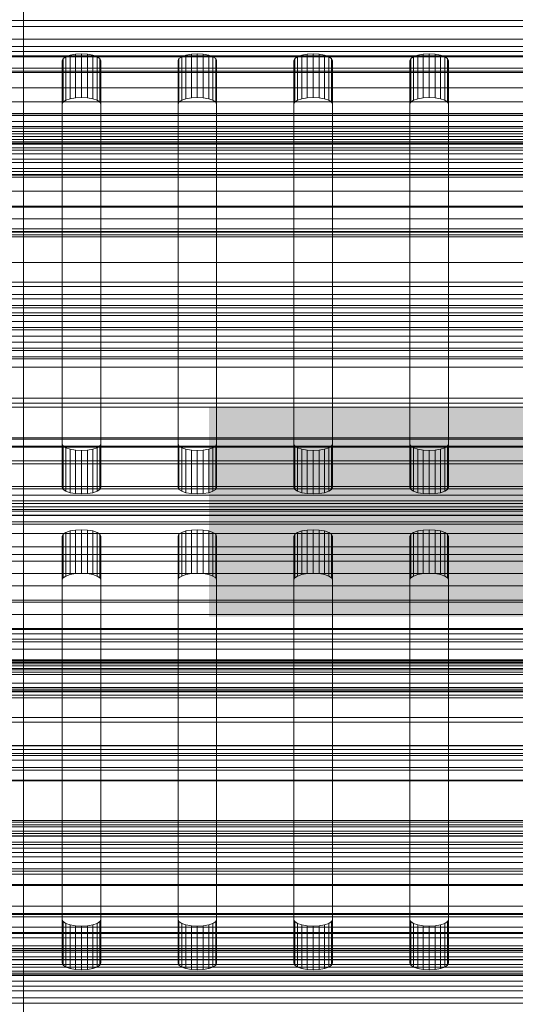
# Model space of a CAD drawing. Header units: millimetres. Extents: x -4738 to 65662, y -68080 to 6847.
# Tile 116 of 256: x -130 to -66, y -35027 to -34900. Entities that reach past the tile are written whole.
import ezdxf

# ---------------------------------------------------------------- set-up
doc = ezdxf.new("R2010")
doc.units = ezdxf.units.MM
for name, color, linetype, lineweight in [('COTAS_O', 1, 'Continuous', 0), ('COTAS_P', 1, 'Continuous', 0), ('frontal_bajante_movil', 7, 'Continuous', 0), ('frontal_briquetadora', 7, 'Continuous', 0), ('frontal_C01', 7, 'Continuous', 0), ('frontal_C02', 7, 'Continuous', 0), ('frontal_C03', 7, 'Continuous', 0), ('frontal_C04', 7, 'Continuous', 0), ('frontal_mezcladora', 7, 'Continuous', 0), ('frontal_mix-C02', 7, 'Continuous', 0), ('frontal_secador', 7, 'Continuous', 0)]:
    doc.layers.add(name, color=color, linetype=linetype, lineweight=lineweight)
doc.dimstyles.new('R19_100', dxfattribs={"dimtxt": 250, "dimasz": 150, "dimexe": 150, "dimexo": 80, "dimgap": 100, "dimtad": 1, "dimtih": 1, "dimtoh": 1, "dimdsep": 46, "dimcen": 0.09, "dimadec": 0, "dimazin": 0, "dimtfac": 1, "dimtdec": 4, "dimtofl": 0, "dimtmove": 0, "dimatfit": 3, "dimfxl": 1, "dimtolj": 1, "dimtzin": 0, "dimarcsym": 0})

# ---------------------------------------------------------------- blocks, each defined once
blk = doc.blocks.new('DIM_R30_49')
at = {"layer": 'COTAS_P'}
for p, q in [((-150, -32300), (550, -32300)), ((550, -32300), (505, -32450)), ((550, -34900), (550, -32300)), ((550, -32300), (595, -32450)), ((550, -34900), (505, -34750)), ((550, -34900), (595, -34750)), ((-150, -34900), (550, -34900))]:
    blk.add_line(p, q, dxfattribs=at)
blk.add_text('2600 P', height=250, rotation=90, dxfattribs=at).set_placement((450, -33600))
blk = doc.blocks.new('DIM_R30_51')
at = {"layer": 'COTAS_O'}
for p, q in [((-650, -33700), (50, -33700)), ((50, -33700), (5, -33850)), ((50, -34900), (50, -33700)), ((50, -33700), (95, -33850)), ((50, -34900), (5, -34750)), ((50, -34900), (95, -34750)), ((-650, -34900), (50, -34900))]:
    blk.add_line(p, q, dxfattribs=at)
blk.add_text('1200 O', height=250, rotation=90, dxfattribs=at).set_placement((-50, -34300))
blk = doc.blocks.new('DIM_R30_52')
at = {"layer": 'COTAS_O'}
for p, q in [((-650, -34200), (-500, -34155)), ((650, -34200), (500, -34155)), ((-650, -34900), (-650, -34200)), ((-650, -34200), (650, -34200)), ((-650, -34200), (-500, -34245)), ((650, -34200), (500, -34245)), ((650, -34900), (650, -34200))]:
    blk.add_line(p, q, dxfattribs=at)
blk.add_text('1300 O', height=250, dxfattribs=at).set_placement((0, -34100))
blk = doc.blocks.new('DIM_R30_54')
at = {"layer": 'COTAS_O'}
for p, q in [((-1480, -35300), (-1330, -35255)), ((490, -35300), (340, -35255)), ((-1480, -36000), (-1480, -35300)), ((-1480, -35300), (490, -35300)), ((-1480, -35300), (-1330, -35345)), ((490, -35300), (340, -35345)), ((490, -36000), (490, -35300))]:
    blk.add_line(p, q, dxfattribs=at)
blk.add_text('1970 O', height=250, dxfattribs=at).set_placement((-495, -35200))
blk = doc.blocks.new('DIM_R30_56')
at = {"layer": 'COTAS_O'}
for p, q in [((-1400, -35300), (-1250, -35255)), ((1400, -35300), (1250, -35255)), ((-1400, -36000), (-1400, -35300)), ((-1400, -35300), (1400, -35300)), ((-1400, -35300), (-1250, -35345)), ((1400, -35300), (1250, -35345)), ((1400, -36000), (1400, -35300))]:
    blk.add_line(p, q, dxfattribs=at)
blk.add_text('2800 O', height=250, dxfattribs=at).set_placement((0, -35200))
blk = doc.blocks.new('DIM_R30_57')
at = {"layer": 'COTAS_P'}
for p, q in [((-305, -34680), (395, -34680)), ((395, -34680), (350, -34830)), ((395, -36000), (395, -34680)), ((395, -34680), (440, -34830)), ((395, -36000), (350, -35850)), ((395, -36000), (440, -35850)), ((-305, -36000), (395, -36000))]:
    blk.add_line(p, q, dxfattribs=at)
blk.add_text('1320 P', height=250, rotation=90, dxfattribs=at).set_placement((295, -35340))
blk = doc.blocks.new('DIM_R30_58')
at = {"layer": 'COTAS_P'}
for p, q in [((-305, -35300), (-155, -35255)), ((345, -35300), (195, -35255)), ((-305, -36000), (-305, -35300)), ((-305, -35300), (345, -35300)), ((-305, -35300), (-155, -35345)), ((345, -35300), (195, -35345)), ((345, -36000), (345, -35300))]:
    blk.add_line(p, q, dxfattribs=at)
blk.add_text('650 P', height=250, dxfattribs=at).set_placement((20, -35200))

msp = doc.modelspace()

# ---------------------------------------------------------------- linework, layer by layer
at = {"layer": 'frontal_bajante_movil'}
for p, q in [((208, -34902.42), (-168, -34902.42)), ((-168, -34903.359), (208, -34903.359)), ((-123.273, -34904.358), (-122.5, -34904.316)), ((-122.5, -34904.316), (-121.727, -34904.358)), ((-122.5, -34909.954), (-122.5, -34904.316)), ((-108.273, -34904.358), (-107.5, -34904.316)), ((-107.5, -34904.316), (-106.727, -34904.358)), ((-107.5, -34909.954), (-107.5, -34904.316)), ((-93.273, -34904.358), (-92.5, -34904.316)), ((-92.5, -34904.316), (-91.727, -34904.358)), ((-92.5, -34909.954), (-92.5, -34904.316)), ((-78.273, -34904.358), (-77.5, -34904.316)), ((-77.5, -34904.316), (-76.727, -34904.358)), ((-77.5, -34909.954), (-77.5, -34904.316)), ((208, -34904.675), (-168, -34904.675)), ((-125, -34905.171), (-124.878, -34904.907)), ((-125, -34954.764), (-125, -34905.171)), ((-125, -34905.171), (-125, -34910.809)), ((-124.878, -34904.907), (-124.523, -34904.669)), ((-124.878, -34910.545), (-124.878, -34904.907)), ((-124.523, -34904.669), (-123.969, -34904.479)), ((-124.523, -34910.307), (-124.523, -34904.669)), ((-123.969, -34904.479), (-123.273, -34904.358)), ((-123.969, -34910.118), (-123.969, -34904.479)), ((-123.273, -34909.996), (-123.273, -34904.358)), ((-121.727, -34904.358), (-121.031, -34904.479)), ((-121.727, -34909.996), (-121.727, -34904.358)), ((-121.031, -34904.479), (-120.477, -34904.669)), ((-121.031, -34910.118), (-121.031, -34904.479)), ((-120.477, -34904.669), (-120.122, -34904.907)), ((-120.477, -34910.307), (-120.477, -34904.669)), ((-120.122, -34904.907), (-120, -34905.171)), ((-120.122, -34910.545), (-120.122, -34904.907)), ((-120, -34905.171), (-120, -34954.764)), ((-120, -34910.809), (-120, -34905.171)), ((-110, -34905.171), (-109.878, -34904.907)), ((-110, -34954.764), (-110, -34905.171)), ((-110, -34905.171), (-110, -34910.809)), ((-109.878, -34904.907), (-109.523, -34904.669)), ((-109.878, -34910.545), (-109.878, -34904.907)), ((-109.523, -34904.669), (-108.969, -34904.479)), ((-109.523, -34910.307), (-109.523, -34904.669)), ((-108.969, -34904.479), (-108.273, -34904.358)), ((-108.969, -34910.118), (-108.969, -34904.479)), ((-108.273, -34909.996), (-108.273, -34904.358)), ((-106.727, -34904.358), (-106.031, -34904.479)), ((-106.727, -34909.996), (-106.727, -34904.358)), ((-106.031, -34904.479), (-105.477, -34904.669)), ((-106.031, -34910.118), (-106.031, -34904.479)), ((-105.477, -34904.669), (-105.122, -34904.907)), ((-105.477, -34910.307), (-105.477, -34904.669)), ((-105.122, -34904.907), (-105, -34905.171)), ((-105.122, -34910.545), (-105.122, -34904.907)), ((-105, -34905.171), (-105, -34954.764)), ((-105, -34910.809), (-105, -34905.171)), ((-95, -34905.171), (-94.878, -34904.907)), ((-95, -34954.764), (-95, -34905.171)), ((-95, -34905.171), (-95, -34910.809)), ((-94.878, -34904.907), (-94.523, -34904.669)), ((-94.878, -34910.545), (-94.878, -34904.907)), ((-94.523, -34904.669), (-93.969, -34904.479)), ((-94.523, -34910.307), (-94.523, -34904.669)), ((-93.969, -34904.479), (-93.273, -34904.358)), ((-93.969, -34910.118), (-93.969, -34904.479)), ((-93.273, -34909.996), (-93.273, -34904.358)), ((-91.727, -34904.358), (-91.031, -34904.479)), ((-91.727, -34909.996), (-91.727, -34904.358)), ((-91.031, -34904.479), (-90.477, -34904.669)), ((-91.031, -34910.118), (-91.031, -34904.479)), ((-90.477, -34904.669), (-90.122, -34904.907)), ((-90.477, -34910.307), (-90.477, -34904.669)), ((-90.122, -34904.907), (-90, -34905.171)), ((-90.122, -34910.545), (-90.122, -34904.907)), ((-90, -34905.171), (-90, -34954.764)), ((-90, -34910.809), (-90, -34905.171)), ((-80, -34905.171), (-79.878, -34904.907)), ((-80, -34954.764), (-80, -34905.171)), ((-80, -34905.171), (-80, -34910.809)), ((-79.878, -34904.907), (-79.523, -34904.669)), ((-79.878, -34910.545), (-79.878, -34904.907)), ((-79.523, -34904.669), (-78.969, -34904.479)), ((-79.523, -34910.307), (-79.523, -34904.669)), ((-78.969, -34904.479), (-78.273, -34904.358)), ((-78.969, -34910.118), (-78.969, -34904.479)), ((-78.273, -34909.996), (-78.273, -34904.358)), ((-76.727, -34904.358), (-76.031, -34904.479)), ((-76.727, -34909.996), (-76.727, -34904.358)), ((-76.031, -34904.479), (-75.477, -34904.669)), ((-76.031, -34910.118), (-76.031, -34904.479)), ((-75.477, -34904.669), (-75.122, -34904.907)), ((-75.477, -34910.307), (-75.477, -34904.669)), ((-75.122, -34904.907), (-75, -34905.171)), ((-75.122, -34910.545), (-75.122, -34904.907)), ((-75, -34905.171), (-75, -34954.764)), ((-75, -34910.809), (-75, -34905.171)), ((-168, -34906.524), (208, -34906.524)), ((-124.878, -34910.545), (-125, -34910.809)), ((-124.523, -34910.307), (-124.878, -34910.545)), ((-123.969, -34910.118), (-124.523, -34910.307)), ((-123.273, -34909.996), (-123.969, -34910.118)), ((-122.5, -34909.954), (-123.273, -34909.996)), ((-121.727, -34909.996), (-122.5, -34909.954)), ((-121.031, -34910.118), (-121.727, -34909.996)), ((-120.477, -34910.307), (-121.031, -34910.118)), ((-120.122, -34910.545), (-120.477, -34910.307)), ((-120, -34910.809), (-120.122, -34910.545)), ((-109.878, -34910.545), (-110, -34910.809)), ((-109.523, -34910.307), (-109.878, -34910.545)), ((-108.969, -34910.118), (-109.523, -34910.307)), ((-108.273, -34909.996), (-108.969, -34910.118)), ((-107.5, -34909.954), (-108.273, -34909.996)), ((-106.727, -34909.996), (-107.5, -34909.954)), ((-106.031, -34910.118), (-106.727, -34909.996)), ((-105.477, -34910.307), (-106.031, -34910.118)), ((-105.122, -34910.545), (-105.477, -34910.307)), ((-105, -34910.809), (-105.122, -34910.545)), ((-94.878, -34910.545), (-95, -34910.809)), ((-94.523, -34910.307), (-94.878, -34910.545)), ((-93.969, -34910.118), (-94.523, -34910.307)), ((-93.273, -34909.996), (-93.969, -34910.118)), ((-92.5, -34909.954), (-93.273, -34909.996)), ((-91.727, -34909.996), (-92.5, -34909.954)), ((-91.031, -34910.118), (-91.727, -34909.996)), ((-90.477, -34910.307), (-91.031, -34910.118)), ((-90.122, -34910.545), (-90.477, -34910.307)), ((-90, -34910.809), (-90.122, -34910.545)), ((-79.878, -34910.545), (-80, -34910.809)), ((-79.523, -34910.307), (-79.878, -34910.545)), ((-78.969, -34910.118), (-79.523, -34910.307)), ((-78.273, -34909.996), (-78.969, -34910.118)), ((-77.5, -34909.954), (-78.273, -34909.996)), ((-76.727, -34909.996), (-77.5, -34909.954)), ((-76.031, -34910.118), (-76.727, -34909.996)), ((-75.477, -34910.307), (-76.031, -34910.118)), ((-75.122, -34910.545), (-75.477, -34910.307)), ((-75, -34910.809), (-75.122, -34910.545)), ((-125, -34910.809), (-125, -34960.402)), ((-120, -34960.402), (-120, -34910.809)), ((-110, -34910.809), (-110, -34960.402)), ((-105, -34960.402), (-105, -34910.809)), ((-95, -34910.809), (-95, -34960.402)), ((-90, -34960.402), (-90, -34910.809)), ((-80, -34910.809), (-80, -34960.402)), ((-75, -34960.402), (-75, -34910.809)), ((-124.878, -34955.028), (-125, -34954.764)), ((-125, -34960.402), (-125, -34954.764)), ((-124.523, -34955.267), (-124.878, -34955.028)), ((-124.878, -34960.666), (-124.878, -34955.028)), ((-123.969, -34955.456), (-124.523, -34955.267)), ((-124.523, -34960.905), (-124.523, -34955.267)), ((-120.477, -34955.267), (-121.031, -34955.456)), ((-120.122, -34955.028), (-120.477, -34955.267)), ((-120.477, -34960.905), (-120.477, -34955.267)), ((-120, -34954.764), (-120.122, -34955.028)), ((-120.122, -34960.666), (-120.122, -34955.028)), ((-120, -34960.402), (-120, -34954.764)), ((-109.878, -34955.028), (-110, -34954.764)), ((-110, -34960.402), (-110, -34954.764)), ((-109.523, -34955.267), (-109.878, -34955.028)), ((-109.878, -34960.666), (-109.878, -34955.028)), ((-108.969, -34955.456), (-109.523, -34955.267)), ((-109.523, -34960.905), (-109.523, -34955.267)), ((-105.477, -34955.267), (-106.031, -34955.456)), ((-105.122, -34955.028), (-105.477, -34955.267)), ((-105.477, -34960.905), (-105.477, -34955.267)), ((-105, -34954.764), (-105.122, -34955.028)), ((-105.122, -34960.666), (-105.122, -34955.028)), ((-105, -34960.402), (-105, -34954.764)), ((-94.878, -34955.028), (-95, -34954.764)), ((-95, -34960.402), (-95, -34954.764)), ((-94.523, -34955.267), (-94.878, -34955.028)), ((-94.878, -34960.666), (-94.878, -34955.028)), ((-93.969, -34955.456), (-94.523, -34955.267)), ((-94.523, -34960.905), (-94.523, -34955.267)), ((-90.477, -34955.267), (-91.031, -34955.456)), ((-90.122, -34955.028), (-90.477, -34955.267)), ((-90.477, -34960.905), (-90.477, -34955.267)), ((-90, -34954.764), (-90.122, -34955.028)), ((-90.122, -34960.666), (-90.122, -34955.028)), ((-90, -34960.402), (-90, -34954.764)), ((-79.878, -34955.028), (-80, -34954.764)), ((-80, -34960.402), (-80, -34954.764)), ((-79.523, -34955.267), (-79.878, -34955.028)), ((-79.878, -34960.666), (-79.878, -34955.028)), ((-78.969, -34955.456), (-79.523, -34955.267)), ((-79.523, -34960.905), (-79.523, -34955.267)), ((-75.477, -34955.267), (-76.031, -34955.456)), ((-75.122, -34955.028), (-75.477, -34955.267)), ((-75.477, -34960.905), (-75.477, -34955.267)), ((-75, -34954.764), (-75.122, -34955.028)), ((-75.122, -34960.666), (-75.122, -34955.028)), ((-75, -34960.402), (-75, -34954.764)), ((-123.273, -34955.577), (-123.969, -34955.456)), ((-123.969, -34961.094), (-123.969, -34955.456)), ((-122.5, -34955.619), (-123.273, -34955.577)), ((-123.273, -34961.215), (-123.273, -34955.577)), ((-121.727, -34955.577), (-122.5, -34955.619)), ((-122.5, -34961.257), (-122.5, -34955.619)), ((-121.031, -34955.456), (-121.727, -34955.577)), ((-121.727, -34961.215), (-121.727, -34955.577)), ((-121.031, -34961.094), (-121.031, -34955.456)), ((-108.273, -34955.577), (-108.969, -34955.456)), ((-108.969, -34961.094), (-108.969, -34955.456)), ((-107.5, -34955.619), (-108.273, -34955.577)), ((-108.273, -34961.215), (-108.273, -34955.577)), ((-106.727, -34955.577), (-107.5, -34955.619)), ((-107.5, -34961.257), (-107.5, -34955.619)), ((-106.031, -34955.456), (-106.727, -34955.577)), ((-106.727, -34961.215), (-106.727, -34955.577)), ((-106.031, -34961.094), (-106.031, -34955.456)), ((-93.273, -34955.577), (-93.969, -34955.456)), ((-93.969, -34961.094), (-93.969, -34955.456)), ((-92.5, -34955.619), (-93.273, -34955.577)), ((-93.273, -34961.215), (-93.273, -34955.577)), ((-91.727, -34955.577), (-92.5, -34955.619)), ((-92.5, -34961.257), (-92.5, -34955.619)), ((-91.031, -34955.456), (-91.727, -34955.577)), ((-91.727, -34961.215), (-91.727, -34955.577)), ((-91.031, -34961.094), (-91.031, -34955.456)), ((-78.273, -34955.577), (-78.969, -34955.456)), ((-78.969, -34961.094), (-78.969, -34955.456)), ((-77.5, -34955.619), (-78.273, -34955.577)), ((-78.273, -34961.215), (-78.273, -34955.577)), ((-76.727, -34955.577), (-77.5, -34955.619)), ((-77.5, -34961.257), (-77.5, -34955.619)), ((-76.031, -34955.456), (-76.727, -34955.577)), ((-76.727, -34961.215), (-76.727, -34955.577)), ((-76.031, -34961.094), (-76.031, -34955.456)), ((-125, -34960.402), (-124.878, -34960.666)), ((-124.878, -34960.666), (-124.523, -34960.905)), ((-124.523, -34960.905), (-123.969, -34961.094)), ((-123.969, -34961.094), (-123.273, -34961.215)), ((-123.273, -34961.215), (-122.5, -34961.257)), ((-122.5, -34961.257), (-121.727, -34961.215)), ((-121.727, -34961.215), (-121.031, -34961.094)), ((-121.031, -34961.094), (-120.477, -34960.905)), ((-120.477, -34960.905), (-120.122, -34960.666)), ((-120.122, -34960.666), (-120, -34960.402)), ((-110, -34960.402), (-109.878, -34960.666)), ((-109.878, -34960.666), (-109.523, -34960.905)), ((-109.523, -34960.905), (-108.969, -34961.094)), ((-108.969, -34961.094), (-108.273, -34961.215)), ((-108.273, -34961.215), (-107.5, -34961.257)), ((-107.5, -34961.257), (-106.727, -34961.215)), ((-106.727, -34961.215), (-106.031, -34961.094)), ((-106.031, -34961.094), (-105.477, -34960.905)), ((-105.477, -34960.905), (-105.122, -34960.666)), ((-105.122, -34960.666), (-105, -34960.402)), ((-95, -34960.402), (-94.878, -34960.666)), ((-94.878, -34960.666), (-94.523, -34960.905)), ((-94.523, -34960.905), (-93.969, -34961.094)), ((-93.969, -34961.094), (-93.273, -34961.215)), ((-93.273, -34961.215), (-92.5, -34961.257)), ((-92.5, -34961.257), (-91.727, -34961.215)), ((-91.727, -34961.215), (-91.031, -34961.094)), ((-91.031, -34961.094), (-90.477, -34960.905)), ((-90.477, -34960.905), (-90.122, -34960.666)), ((-90.122, -34960.666), (-90, -34960.402)), ((-80, -34960.402), (-79.878, -34960.666)), ((-79.878, -34960.666), (-79.523, -34960.905)), ((-79.523, -34960.905), (-78.969, -34961.094)), ((-78.969, -34961.094), (-78.273, -34961.215)), ((-78.273, -34961.215), (-77.5, -34961.257)), ((-77.5, -34961.257), (-76.727, -34961.215)), ((-76.727, -34961.215), (-76.031, -34961.094)), ((-76.031, -34961.094), (-75.477, -34960.905)), ((-75.477, -34960.905), (-75.122, -34960.666)), ((-75.122, -34960.666), (-75, -34960.402)), ((-168, -34963.993), (208, -34963.993)), ((-125, -34966.735), (-124.878, -34966.471)), ((-125, -35016.328), (-125, -34966.735)), ((-125, -34966.735), (-125, -34972.373)), ((-124.878, -34966.471), (-124.523, -34966.232)), ((-124.878, -34972.109), (-124.878, -34966.471)), ((-124.523, -34966.232), (-123.969, -34966.043)), ((-124.523, -34971.87), (-124.523, -34966.232)), ((-123.969, -34966.043), (-123.273, -34965.922)), ((-123.969, -34971.681), (-123.969, -34966.043)), ((-123.273, -34965.922), (-122.5, -34965.88)), ((-123.273, -34971.56), (-123.273, -34965.922)), ((-122.5, -34965.88), (-121.727, -34965.922)), ((-122.5, -34971.518), (-122.5, -34965.88)), ((-121.727, -34965.922), (-121.031, -34966.043)), ((-121.727, -34971.56), (-121.727, -34965.922)), ((-121.031, -34966.043), (-120.477, -34966.232)), ((-121.031, -34971.681), (-121.031, -34966.043)), ((-120.477, -34966.232), (-120.122, -34966.471)), ((-120.477, -34971.87), (-120.477, -34966.232)), ((-120.122, -34966.471), (-120, -34966.735)), ((-120.122, -34972.109), (-120.122, -34966.471)), ((-120, -34966.735), (-120, -35016.328)), ((-120, -34972.373), (-120, -34966.735)), ((-110, -34966.735), (-109.878, -34966.471)), ((-110, -35016.328), (-110, -34966.735)), ((-110, -34966.735), (-110, -34972.373)), ((-109.878, -34966.471), (-109.523, -34966.232)), ((-109.878, -34972.109), (-109.878, -34966.471)), ((-109.523, -34966.232), (-108.969, -34966.043)), ((-109.523, -34971.87), (-109.523, -34966.232)), ((-108.969, -34966.043), (-108.273, -34965.922)), ((-108.969, -34971.681), (-108.969, -34966.043)), ((-108.273, -34965.922), (-107.5, -34965.88)), ((-108.273, -34971.56), (-108.273, -34965.922)), ((-107.5, -34965.88), (-106.727, -34965.922)), ((-107.5, -34971.518), (-107.5, -34965.88)), ((-106.727, -34965.922), (-106.031, -34966.043)), ((-106.727, -34971.56), (-106.727, -34965.922)), ((-106.031, -34966.043), (-105.477, -34966.232)), ((-106.031, -34971.681), (-106.031, -34966.043)), ((-105.477, -34966.232), (-105.122, -34966.471)), ((-105.477, -34971.87), (-105.477, -34966.232)), ((-105.122, -34966.471), (-105, -34966.735)), ((-105.122, -34972.109), (-105.122, -34966.471)), ((-105, -34966.735), (-105, -35016.328)), ((-105, -34972.373), (-105, -34966.735)), ((-95, -34966.735), (-94.878, -34966.471)), ((-95, -35016.328), (-95, -34966.735)), ((-95, -34966.735), (-95, -34972.373)), ((-94.878, -34966.471), (-94.523, -34966.232)), ((-94.878, -34972.109), (-94.878, -34966.471)), ((-94.523, -34966.232), (-93.969, -34966.043)), ((-94.523, -34971.87), (-94.523, -34966.232)), ((-93.969, -34966.043), (-93.273, -34965.922)), ((-93.969, -34971.681), (-93.969, -34966.043)), ((-93.273, -34965.922), (-92.5, -34965.88)), ((-93.273, -34971.56), (-93.273, -34965.922)), ((-92.5, -34965.88), (-91.727, -34965.922)), ((-92.5, -34971.518), (-92.5, -34965.88)), ((-91.727, -34965.922), (-91.031, -34966.043)), ((-91.727, -34971.56), (-91.727, -34965.922)), ((-91.031, -34966.043), (-90.477, -34966.232)), ((-91.031, -34971.681), (-91.031, -34966.043)), ((-90.477, -34966.232), (-90.122, -34966.471)), ((-90.477, -34971.87), (-90.477, -34966.232)), ((-90.122, -34966.471), (-90, -34966.735)), ((-90.122, -34972.109), (-90.122, -34966.471)), ((-90, -34966.735), (-90, -35016.328)), ((-90, -34972.373), (-90, -34966.735)), ((-80, -34966.735), (-79.878, -34966.471)), ((-80, -35016.328), (-80, -34966.735)), ((-80, -34966.735), (-80, -34972.373)), ((-79.878, -34966.471), (-79.523, -34966.232)), ((-79.878, -34972.109), (-79.878, -34966.471)), ((-79.523, -34966.232), (-78.969, -34966.043)), ((-79.523, -34971.87), (-79.523, -34966.232)), ((-78.969, -34966.043), (-78.273, -34965.922)), ((-78.969, -34971.681), (-78.969, -34966.043)), ((-78.273, -34965.922), (-77.5, -34965.88)), ((-78.273, -34971.56), (-78.273, -34965.922)), ((-77.5, -34965.88), (-76.727, -34965.922)), ((-77.5, -34971.518), (-77.5, -34965.88)), ((-76.727, -34965.922), (-76.031, -34966.043)), ((-76.727, -34971.56), (-76.727, -34965.922)), ((-76.031, -34966.043), (-75.477, -34966.232)), ((-76.031, -34971.681), (-76.031, -34966.043)), ((-75.477, -34966.232), (-75.122, -34966.471)), ((-75.477, -34971.87), (-75.477, -34966.232)), ((-75.122, -34966.471), (-75, -34966.735)), ((-75.122, -34972.109), (-75.122, -34966.471)), ((-75, -34966.735), (-75, -35016.328)), ((-75, -34972.373), (-75, -34966.735)), ((208, -34968.098), (-168, -34968.098)), ((-123.969, -34971.681), (-124.523, -34971.87)), ((-123.273, -34971.56), (-123.969, -34971.681)), ((-122.5, -34971.518), (-123.273, -34971.56)), ((-121.727, -34971.56), (-122.5, -34971.518)), ((-121.031, -34971.681), (-121.727, -34971.56)), ((-120.477, -34971.87), (-121.031, -34971.681)), ((-108.969, -34971.681), (-109.523, -34971.87)), ((-108.273, -34971.56), (-108.969, -34971.681)), ((-107.5, -34971.518), (-108.273, -34971.56)), ((-106.727, -34971.56), (-107.5, -34971.518)), ((-106.031, -34971.681), (-106.727, -34971.56)), ((-105.477, -34971.87), (-106.031, -34971.681)), ((-93.969, -34971.681), (-94.523, -34971.87)), ((-93.273, -34971.56), (-93.969, -34971.681)), ((-92.5, -34971.518), (-93.273, -34971.56)), ((-91.727, -34971.56), (-92.5, -34971.518)), ((-91.031, -34971.681), (-91.727, -34971.56)), ((-90.477, -34971.87), (-91.031, -34971.681)), ((-78.969, -34971.681), (-79.523, -34971.87)), ((-78.273, -34971.56), (-78.969, -34971.681)), ((-77.5, -34971.518), (-78.273, -34971.56)), ((-76.727, -34971.56), (-77.5, -34971.518)), ((-76.031, -34971.681), (-76.727, -34971.56)), ((-75.477, -34971.87), (-76.031, -34971.681)), ((-124.878, -34972.109), (-125, -34972.373)), ((-125, -34972.373), (-125, -35021.966)), ((-124.523, -34971.87), (-124.878, -34972.109)), ((-120.122, -34972.109), (-120.477, -34971.87)), ((-120, -34972.373), (-120.122, -34972.109)), ((-120, -35021.966), (-120, -34972.373)), ((-109.878, -34972.109), (-110, -34972.373)), ((-110, -34972.373), (-110, -35021.966)), ((-109.523, -34971.87), (-109.878, -34972.109)), ((-105.122, -34972.109), (-105.477, -34971.87)), ((-105, -34972.373), (-105.122, -34972.109)), ((-105, -35021.966), (-105, -34972.373)), ((-94.878, -34972.109), (-95, -34972.373)), ((-95, -34972.373), (-95, -35021.966)), ((-94.523, -34971.87), (-94.878, -34972.109)), ((-90.122, -34972.109), (-90.477, -34971.87)), ((-90, -34972.373), (-90.122, -34972.109)), ((-90, -35021.966), (-90, -34972.373)), ((-79.878, -34972.109), (-80, -34972.373)), ((-80, -34972.373), (-80, -35021.966)), ((-79.523, -34971.87), (-79.878, -34972.109)), ((-75.122, -34972.109), (-75.477, -34971.87)), ((-75, -34972.373), (-75.122, -34972.109)), ((-75, -35021.966), (-75, -34972.373)), ((208, -34975.27), (-168, -34975.27)), ((-168, -34979.374), (208, -34979.374)), ((-124.878, -35016.592), (-125, -35016.328)), ((-125, -35021.966), (-125, -35016.328)), ((-120, -35016.328), (-120.122, -35016.592)), ((-120, -35021.966), (-120, -35016.328)), ((-109.878, -35016.592), (-110, -35016.328)), ((-110, -35021.966), (-110, -35016.328)), ((-105, -35016.328), (-105.122, -35016.592)), ((-105, -35021.966), (-105, -35016.328)), ((-94.878, -35016.592), (-95, -35016.328)), ((-95, -35021.966), (-95, -35016.328)), ((-90, -35016.328), (-90.122, -35016.592)), ((-90, -35021.966), (-90, -35016.328)), ((-79.878, -35016.592), (-80, -35016.328)), ((-80, -35021.966), (-80, -35016.328)), ((-75, -35016.328), (-75.122, -35016.592)), ((-75, -35021.966), (-75, -35016.328)), ((-124.523, -35016.83), (-124.878, -35016.592)), ((-124.878, -35022.23), (-124.878, -35016.592)), ((-123.969, -35017.019), (-124.523, -35016.83)), ((-124.523, -35022.468), (-124.523, -35016.83)), ((-123.273, -35017.141), (-123.969, -35017.019)), ((-123.969, -35022.658), (-123.969, -35017.019)), ((-122.5, -35017.183), (-123.273, -35017.141)), ((-123.273, -35022.779), (-123.273, -35017.141)), ((-121.727, -35017.141), (-122.5, -35017.183)), ((-122.5, -35022.821), (-122.5, -35017.183)), ((-121.031, -35017.019), (-121.727, -35017.141)), ((-121.727, -35022.779), (-121.727, -35017.141)), ((-120.477, -35016.83), (-121.031, -35017.019)), ((-121.031, -35022.658), (-121.031, -35017.019)), ((-120.122, -35016.592), (-120.477, -35016.83)), ((-120.477, -35022.468), (-120.477, -35016.83)), ((-120.122, -35022.23), (-120.122, -35016.592)), ((-109.523, -35016.83), (-109.878, -35016.592)), ((-109.878, -35022.23), (-109.878, -35016.592)), ((-108.969, -35017.019), (-109.523, -35016.83)), ((-109.523, -35022.468), (-109.523, -35016.83)), ((-108.273, -35017.141), (-108.969, -35017.019)), ((-108.969, -35022.658), (-108.969, -35017.019)), ((-107.5, -35017.183), (-108.273, -35017.141)), ((-108.273, -35022.779), (-108.273, -35017.141)), ((-106.727, -35017.141), (-107.5, -35017.183)), ((-107.5, -35022.821), (-107.5, -35017.183)), ((-106.031, -35017.019), (-106.727, -35017.141)), ((-106.727, -35022.779), (-106.727, -35017.141)), ((-105.477, -35016.83), (-106.031, -35017.019)), ((-106.031, -35022.658), (-106.031, -35017.019)), ((-105.122, -35016.592), (-105.477, -35016.83)), ((-105.477, -35022.468), (-105.477, -35016.83)), ((-105.122, -35022.23), (-105.122, -35016.592)), ((-94.523, -35016.83), (-94.878, -35016.592)), ((-94.878, -35022.23), (-94.878, -35016.592)), ((-93.969, -35017.019), (-94.523, -35016.83)), ((-94.523, -35022.468), (-94.523, -35016.83)), ((-93.273, -35017.141), (-93.969, -35017.019)), ((-93.969, -35022.658), (-93.969, -35017.019)), ((-92.5, -35017.183), (-93.273, -35017.141)), ((-93.273, -35022.779), (-93.273, -35017.141)), ((-91.727, -35017.141), (-92.5, -35017.183)), ((-92.5, -35022.821), (-92.5, -35017.183)), ((-91.031, -35017.019), (-91.727, -35017.141)), ((-91.727, -35022.779), (-91.727, -35017.141)), ((-90.477, -35016.83), (-91.031, -35017.019)), ((-91.031, -35022.658), (-91.031, -35017.019)), ((-90.122, -35016.592), (-90.477, -35016.83)), ((-90.477, -35022.468), (-90.477, -35016.83)), ((-90.122, -35022.23), (-90.122, -35016.592)), ((-79.523, -35016.83), (-79.878, -35016.592)), ((-79.878, -35022.23), (-79.878, -35016.592)), ((-78.969, -35017.019), (-79.523, -35016.83)), ((-79.523, -35022.468), (-79.523, -35016.83)), ((-78.273, -35017.141), (-78.969, -35017.019)), ((-78.969, -35022.658), (-78.969, -35017.019)), ((-77.5, -35017.183), (-78.273, -35017.141)), ((-78.273, -35022.779), (-78.273, -35017.141)), ((-76.727, -35017.141), (-77.5, -35017.183)), ((-77.5, -35022.821), (-77.5, -35017.183)), ((-76.031, -35017.019), (-76.727, -35017.141)), ((-76.727, -35022.779), (-76.727, -35017.141)), ((-75.477, -35016.83), (-76.031, -35017.019)), ((-76.031, -35022.658), (-76.031, -35017.019)), ((-75.122, -35016.592), (-75.477, -35016.83)), ((-75.477, -35022.468), (-75.477, -35016.83)), ((-75.122, -35022.23), (-75.122, -35016.592)), ((-125, -35021.966), (-124.878, -35022.23)), ((-124.878, -35022.23), (-124.523, -35022.468)), ((-124.523, -35022.468), (-123.969, -35022.658)), ((-123.969, -35022.658), (-123.273, -35022.779)), ((-123.273, -35022.779), (-122.5, -35022.821)), ((-122.5, -35022.821), (-121.727, -35022.779)), ((-121.727, -35022.779), (-121.031, -35022.658)), ((-121.031, -35022.658), (-120.477, -35022.468)), ((-120.477, -35022.468), (-120.122, -35022.23)), ((-120.122, -35022.23), (-120, -35021.966)), ((-110, -35021.966), (-109.878, -35022.23)), ((-109.878, -35022.23), (-109.523, -35022.468)), ((-109.523, -35022.468), (-108.969, -35022.658)), ((-108.969, -35022.658), (-108.273, -35022.779)), ((-108.273, -35022.779), (-107.5, -35022.821)), ((-107.5, -35022.821), (-106.727, -35022.779)), ((-106.727, -35022.779), (-106.031, -35022.658)), ((-106.031, -35022.658), (-105.477, -35022.468)), ((-105.477, -35022.468), (-105.122, -35022.23)), ((-105.122, -35022.23), (-105, -35021.966)), ((-95, -35021.966), (-94.878, -35022.23)), ((-94.878, -35022.23), (-94.523, -35022.468)), ((-94.523, -35022.468), (-93.969, -35022.658)), ((-93.969, -35022.658), (-93.273, -35022.779)), ((-93.273, -35022.779), (-92.5, -35022.821)), ((-92.5, -35022.821), (-91.727, -35022.779)), ((-91.727, -35022.779), (-91.031, -35022.658)), ((-91.031, -35022.658), (-90.477, -35022.468)), ((-90.477, -35022.468), (-90.122, -35022.23)), ((-90.122, -35022.23), (-90, -35021.966)), ((-80, -35021.966), (-79.878, -35022.23)), ((-79.878, -35022.23), (-79.523, -35022.468)), ((-79.523, -35022.468), (-78.969, -35022.658)), ((-78.969, -35022.658), (-78.273, -35022.779)), ((-78.273, -35022.779), (-77.5, -35022.821)), ((-77.5, -35022.821), (-76.727, -35022.779)), ((-76.727, -35022.779), (-76.031, -35022.658)), ((-76.031, -35022.658), (-75.477, -35022.468)), ((-75.477, -35022.468), (-75.122, -35022.23)), ((-75.122, -35022.23), (-75, -35021.966)), ((-168, -35025.557), (208, -35025.557))]:
    msp.add_line(p, q, dxfattribs=at)
at = {"layer": 'frontal_briquetadora'}
for p, q in [((-490, -34940), (340, -34940)), ((-490, -34940), (490, -34940)), ((-1330, -34950), (340, -34950))]:
    msp.add_line(p, q, dxfattribs=at)
at = {"layer": 'frontal_C01'}
for p, q in [((-130, -35045.418), (-130, -34782.805)), ((-130, -34788.585), (-130, -35051.199)), ((-450, -34984.295), (450, -34984.295)), ((450, -34995.08), (-450, -34995.08)), ((450, -35017.999), (-450, -35017.999))]:
    msp.add_line(p, q, dxfattribs=at)
at = {"layer": 'frontal_C02'}
for p, q in [((-130, -35102.421), (-130, -34811.926)), ((-130, -34817.656), (-130, -35108.151)), ((-425, -34900.768), (425, -34900.768)), ((425, -34912.223), (-425, -34912.223)), ((425, -34915.909), (-425, -34915.909)), ((-425, -34927.364), (425, -34927.364)), ((-450, -34949.495), (450, -34949.495)), ((450, -34961.417), (-450, -34961.417)), ((450, -34982.905), (-450, -34982.905)), ((-450, -34994.827), (450, -34994.827)), ((-311.15, -35003.741), (311.15, -35003.741)), ((-311.15, -35004.337), (311.15, -35004.337)), ((-311.15, -35004.874), (311.15, -35004.874)), ((-311.15, -35006.623), (311.15, -35006.623)), ((-311.15, -35007.66), (311.15, -35007.66)), ((-311.15, -35010.441), (311.15, -35010.441)), ((-311.15, -35011.908), (311.15, -35011.908)), ((-311.15, -35015.532), (311.15, -35015.532)), ((-311.15, -35017.329), (311.15, -35017.329)), ((-440, -35020.127), (440, -35020.127)), ((-440, -35020.339), (440, -35020.339)), ((-440, -35020.529), (440, -35020.529)), ((-440, -35021.148), (440, -35021.148)), ((-440, -35021.516), (440, -35021.516)), ((311.15, -35021.549), (-311.15, -35021.549)), ((-440, -35022.501), (440, -35022.501)), ((-440, -35023.021), (440, -35023.021)), ((-311.15, -35023.553), (311.15, -35023.553)), ((-440, -35024.305), (440, -35024.305)), ((-440, -35024.942), (440, -35024.942)), ((440, -35026.437), (-440, -35026.437)), ((-440, -35027.148), (440, -35027.148))]:
    msp.add_line(p, q, dxfattribs=at)
at = {"layer": 'frontal_C03'}
for p, q in [((1250, -34915.372), (-1250, -34915.372)), ((1250, -34915.689), (-1250, -34915.689)), ((1250, -34916.483), (-1250, -34916.483)), ((-1250, -34917.247), (1250, -34917.247)), ((1250, -34918.37), (-1250, -34918.37)), ((1250, -34919.134), (-1250, -34919.134)), ((1250, -34919.928), (-1250, -34919.928)), ((1250, -34920.245), (-1250, -34920.245)), ((-1415, -34936.859), (1415, -34936.859)), ((1250, -34937.83), (-1250, -34937.83)), ((1250, -34938.147), (-1250, -34938.147)), ((1250, -34938.941), (-1250, -34938.941)), ((-1250, -34939.705), (1250, -34939.705)), ((1250, -34940.828), (-1250, -34940.828)), ((1250, -34941.592), (-1250, -34941.592)), ((1250, -34942.386), (-1250, -34942.386)), ((1250, -34942.702), (-1250, -34942.702)), ((-1496, -34954.179), (1496, -34954.179)), ((1496, -34955.078), (-1496, -34955.078)), ((1250, -34956.965), (-1250, -34956.965)), ((1250, -34957.342), (-1250, -34957.342)), ((1250, -34960.288), (-1250, -34960.288)), ((1250, -34960.604), (-1250, -34960.604)), ((1250, -34961.393), (-1250, -34961.393)), ((1250, -34961.398), (-1250, -34961.398)), ((-1250, -34962.162), (1250, -34962.162)), ((1250, -34962.466), (-1250, -34962.466)), ((1250, -34963.285), (-1250, -34963.285)), ((1250, -34964.049), (-1250, -34964.049)), ((1250, -34964.843), (-1250, -34964.843)), ((1250, -34965.16), (-1250, -34965.16)), ((1250, -34969.952), (-1250, -34969.952)), ((1250, -34971.557), (-1250, -34971.557)), ((-1415, -34976.859), (1415, -34976.859)), ((1496, -34978.662), (-1496, -34978.662)), ((1496, -34978.78), (-1496, -34978.78)), ((1496, -34980.046), (-1496, -34980.046)), ((1496, -34980.381), (-1496, -34980.381)), ((-1250, -34981.338), (1250, -34981.338)), ((1496, -34982.72), (-1496, -34982.72)), ((1496, -34983.222), (-1496, -34983.222)), ((1250, -34982.745), (-1250, -34982.745)), ((1250, -34983.062), (-1250, -34983.062)), ((1250, -34983.231), (-1250, -34983.231)), ((1250, -34983.856), (-1250, -34983.856)), ((-1250, -34984.62), (1250, -34984.62)), ((1250, -34985.743), (-1250, -34985.743)), ((-1496, -34986.279), (1496, -34986.279)), ((1496, -34986.87), (-1496, -34986.87)), ((1250, -34986.507), (-1250, -34986.507)), ((1250, -34987.301), (-1250, -34987.301)), ((1250, -34987.618), (-1250, -34987.618)), ((1496, -34990.179), (-1496, -34990.179)), ((1496, -34990.77), (-1496, -34990.77)), ((1496, -34993.827), (-1496, -34993.827)), ((1496, -34994.328), (-1496, -34994.328)), ((1250, -34993.818), (-1250, -34993.818)), ((1250, -34995.711), (-1250, -34995.711)), ((1496, -34996.668), (-1496, -34996.668)), ((1496, -34997.003), (-1496, -34997.003)), ((1496, -34998.269), (-1496, -34998.269)), ((1496, -34998.387), (-1496, -34998.387)), ((1250, -35005.203), (-1250, -35005.203)), ((1250, -35005.492), (-1250, -35005.492)), ((1250, -35005.519), (-1250, -35005.519)), ((1250, -35006.313), (-1250, -35006.313)), ((-1250, -35007.078), (1250, -35007.078)), ((1250, -35007.097), (-1250, -35007.097)), ((1250, -35008.201), (-1250, -35008.201)), ((1250, -35008.965), (-1250, -35008.965)), ((1250, -35009.759), (-1250, -35009.759)), ((1250, -35010.075), (-1250, -35010.075)), ((1250, -35014.583), (-1250, -35014.583)), ((1250, -35015.655), (-1250, -35015.655)), ((1250, -35019.707), (-1250, -35019.707)), ((1250, -35020.083), (-1250, -35020.083))]:
    msp.add_line(p, q, dxfattribs=at)
at = {"layer": 'frontal_C04'}
for p, q in [((-188, -34916.77), (188, -34916.77)), ((188, -34919.506), (-188, -34919.506)), ((188, -34934.413), (-188, -34934.413)), ((-188, -34937.149), (188, -34937.149)), ((-188, -34966.363), (188, -34966.363)), ((188, -34969.099), (-188, -34969.099)), ((188, -34984.006), (-188, -34984.006)), ((-188, -34986.742), (188, -34986.742)), ((-188, -35015.956), (188, -35015.956)), ((188, -35018.692), (-188, -35018.692))]:
    msp.add_line(p, q, dxfattribs=at)
at = {"layer": 'frontal_mezcladora'}
for p, q in [((-750, -34900), (750, -34900)), ((-600, -34900), (600, -34900)), ((-750, -34910.5), (750, -34910.5)), ((-180, -34915), (180, -34915))]:
    msp.add_line(p, q, dxfattribs=at)
at = {"layer": 'frontal_mix-C02'}
for p, q in [((-150, -34913.701), (150, -34913.701)), ((150, -34913.937), (-150, -34913.937)), ((150, -34915), (-150, -34915))]:
    msp.add_line(p, q, dxfattribs=at)
at = {"layer": 'frontal_secador'}
for p, q in [((1250, -34904), (-1250, -34904)), ((1250, -34904.545), (-1250, -34904.545)), ((1250, -34906.144), (-1250, -34906.144)), ((1250, -34906.709), (-1250, -34906.709)), ((1250, -34908.686), (-1250, -34908.686)), ((1320, -34912), (-1320, -34912)), ((1320, -34912.273), (-1320, -34912.273)), ((1320, -34913.072), (-1320, -34913.072)), ((1250, -34912), (-1250, -34912)), ((1320, -34914.343), (-1320, -34914.343)), ((1250, -34914.651), (-1250, -34914.651)), ((1320, -34916), (-1320, -34916)), ((1250, -34915.859), (-1250, -34915.859)), ((1320, -34917.929), (-1320, -34917.929)), ((-1320, -34920), (1320, -34920)), ((-1250, -34920), (1250, -34920)), ((1320, -34922.071), (-1320, -34922.071)), ((1320, -34924), (-1320, -34924)), ((1250, -34924.141), (-1250, -34924.141)), ((1320, -34925.657), (-1320, -34925.657)), ((1320, -34926.928), (-1320, -34926.928)), ((1320, -34927.727), (-1320, -34927.727)), ((1320, -34928), (-1320, -34928)), ((1250, -34927.285), (-1250, -34927.285)), ((1250, -34928), (-1250, -34928)), ((1250, -34931.314), (-1250, -34931.314)), ((1250, -34933.856), (-1250, -34933.856)), ((1250, -34935.455), (-1250, -34935.455)), ((1250, -34936), (-1250, -34936)), ((1360, -34943.5), (-1360, -34943.5)), ((1250, -34943.75), (-1250, -34943.75)), ((1360, -34944.863), (-1360, -34944.863)), ((1360, -34948.859), (-1360, -34948.859)), ((-1250, -34950), (1250, -34950)), ((-1245, -34950), (1245, -34950)), ((1245, -34954), (-1245, -34954)), ((1360, -34955.216), (-1360, -34955.216)), ((1250, -34962.924), (-1250, -34962.924)), ((1360, -34963.5), (-1360, -34963.5)), ((1360, -34973.147), (-1360, -34973.147)), ((-1250, -34975), (1250, -34975)), ((-1360, -34983.5), (1360, -34983.5)), ((-1250, -34983.5), (1250, -34983.5)), ((1360, -34993.853), (-1360, -34993.853)), ((1360, -35003.5), (-1360, -35003.5)), ((1250, -35004.076), (-1250, -35004.076)), ((1360, -35011.784), (-1360, -35011.784)), ((1360, -35018.141), (-1360, -35018.141)), ((1360, -35022.137), (-1360, -35022.137)), ((1360, -35023.5), (-1360, -35023.5)), ((1250, -35023.25), (-1250, -35023.25))]:
    msp.add_line(p, q, dxfattribs=at)

# ---------------------------------------------------------------- dimensions: what is measured, and where the dimension line sits
at = {"layer": 'COTAS_O'}
for p1, p2, distance, picture, middle in [((-650, -34900), (-650, -33700), -700, 'DIM_R30_51', (50, -34300)), ((-650, -34900), (650, -34900), 700, 'DIM_R30_52', (0, -34200)), ((-1480, -36000), (490, -36000), 700, 'DIM_R30_54', (-495, -35300)), ((-1400, -36000), (1400, -36000), 700, 'DIM_R30_56', (0, -35300))]:
    dim = msp.add_aligned_dim(p1=p1, p2=p2, distance=distance, text='<> O', dimstyle='R19_100', dxfattribs=at)
    dim.commit()
    dim.dimension.update_dxf_attribs({"geometry": picture, "text_midpoint": middle})
at = {"layer": 'COTAS_P'}
for p1, p2, distance, picture, middle in [((-150, -34900), (-150, -32300), -700, 'DIM_R30_49', (550, -33600)), ((-305, -36000), (-305, -34680), -700, 'DIM_R30_57', (395, -35340)), ((-305, -36000), (345, -36000), 700, 'DIM_R30_58', (20, -35300))]:
    dim = msp.add_aligned_dim(p1=p1, p2=p2, distance=distance, text='<> P', dimstyle='R19_100', dxfattribs=at)
    dim.commit()
    dim.dimension.update_dxf_attribs({"geometry": picture, "text_midpoint": middle})

doc.saveas('drawing.dxf')
